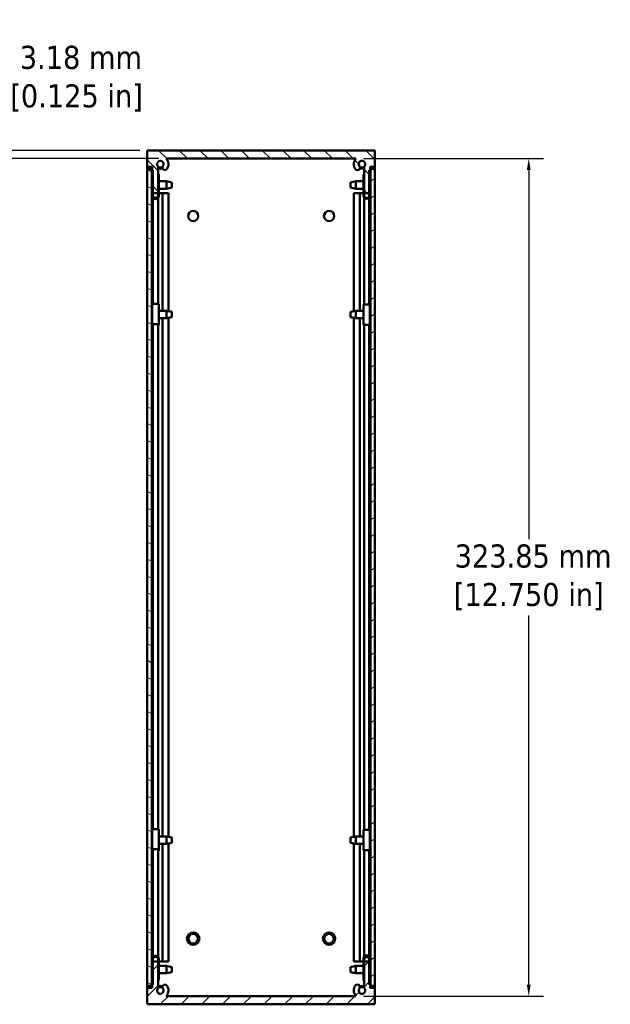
# Model space of a CAD drawing. Header units: millimetres. Extents: x 5 to 1538, y 27 to 971.
# Tile 12 of 18: x 703 to 931, y 388 to 769. Entities that reach past the tile are written whole.
import ezdxf

# ---------------------------------------------------------------- set-up
doc = ezdxf.new("R2010")
doc.units = ezdxf.units.MM
doc.header["$LTSCALE"] = 1.785714
for name, color, linetype, lineweight in [('Dimension (ANSI)', 7, 'Continuous', 25), ('Hatch (ANSI)', 7, 'Continuous', 18), ('Visible (ANSI)', 7, 'Continuous', 50)]:
    doc.layers.add(name, color=color, linetype=linetype, lineweight=lineweight)
doc.styles.add('Note Text (ANSI)', font='tahoma.ttf')
doc.dimstyles.new('Default - mm (ANSI)', dxfattribs={"dimscale": 1.785714, "dimtxt": 5, "dimasz": 2.5, "dimexe": 3.175, "dimexo": 1.6002, "dimgap": 0.8, "dimtad": 0, "dimtih": 1, "dimtoh": 1, "dimrnd": 1e-08, "dimzin": 0, "dimdsep": 46, "dimtxsty": 'Note Text (ANSI)', "dimcen": 0.09, "dimdle": 10, "dimclrd": 256, "dimclre": 256, "dimclrt": 256, "dimadec": 1, "dimazin": 0, "dimtfac": 0.6096, "dimtofl": 0, "dimtmove": 0, "dimatfit": 3, "dimldrblk": 'Filled-1', "dimfxl": 1, "dimtolj": 1, "dimtzin": 0, "dimlwd": -1, "dimlwe": -1, "dimarcsym": 0})

# ---------------------------------------------------------------- blocks, each defined once
blk = doc.blocks.new('*D22')
at = {"layer": 'Defpoints', "color": 0, "transparency": 16777216}
for p in [(833.04, 715.51), (833.04, 391.66), (899.92, 391.66)]:
    blk.add_point(p, dxfattribs=at)
at = {"layer": 'Dimension (ANSI)', "transparency": 16777216}
for p, q in [((835.9, 715.51), (905.59, 715.51)), ((899.92, 711.05), (899.92, 568.4)), ((899.92, 396.13), (899.92, 538.78)), ((835.9, 391.66), (905.59, 391.66))]:
    blk.add_line(p, q, dxfattribs=at)
for points in [[(899.17, 711.05), (900.66, 711.05), (899.92, 715.51)], [(899.17, 396.13), (900.66, 396.13), (899.92, 391.66)]]:
    blk.add_solid(points, dxfattribs=at)
at = {"layer": 'Dimension (ANSI)', "transparency": 16777216, "insert": (899.92, 553.59), "char_height": 8.9286, "attachment_point": 5, "style": 'Note Text (ANSI)'}
blk.add_mtext('\\A1; 323.85 mm\\P[12.750 in]', dxfattribs=at)
blk = doc.blocks.new('Filled-1')
at = {"color": 0}
for p, q in [((0, 0), (-1, 0.333)), ((-1, 0.333), (-1, -0.333)), ((-1, 0), (0, 0)), ((-1, -0.333), (0, 0))]:
    blk.add_line(p, q, dxfattribs=at)
at = {"color": 0, "flags": 128}
blk.add_lwpolyline([(-1, -0.333), (0, 0), (-1, 0.333), (-1, -0.333)], dxfattribs=at)
at = {"color": 0}
blk.add_solid([(-1, -0.333), (0, 0), (-1, 0.333), (-1, -0.333)], dxfattribs=at)
blk = doc.blocks.new('*D26')
at = {"layer": 'Defpoints', "color": 0, "transparency": 16777216}
for p in [(752.28, 718.69), (693.31, 715.51), (759.65, 715.51)]:
    blk.add_point(p, dxfattribs=at)
at = {"layer": 'Dimension (ANSI)', "transparency": 16777216}
for p, q in [((693.31, 723.15), (693.31, 746.4)), ((693.31, 746.4), (697.77, 746.4)), ((749.43, 718.69), (687.64, 718.69)), ((756.79, 715.51), (687.64, 715.51)), ((693.31, 711.05), (693.31, 706.59))]:
    blk.add_line(p, q, dxfattribs=at)
for points in [[(692.56, 723.15), (694.05, 723.15), (693.31, 718.69)], [(692.56, 711.05), (694.05, 711.05), (693.31, 715.51)]]:
    blk.add_solid(points, dxfattribs=at)
at = {"layer": 'Dimension (ANSI)', "transparency": 16777216, "insert": (724.92, 746.4), "char_height": 8.9286, "attachment_point": 5, "style": 'Note Text (ANSI)'}
blk.add_mtext('\\A1; 3.18 mm\\P[0.125 in]', dxfattribs=at)

msp = doc.modelspace()

# ---------------------------------------------------------------- hatches: boundary and pattern name
at = {"layer": 'Hatch (ANSI)'}
h = msp.add_hatch(dxfattribs=at)
h.set_pattern_fill('ANSI31', color=256, scale=45.357143, angle=90, style=0)
h.set_pattern_definition([(135, (0, 0), (-4.009043, -4.009043), [])])
edge = h.paths.add_edge_path()
edge.add_line((838.2028, 711.0693), (838.5838, 711.0693))
edge.add_line((838.5838, 711.0693), (838.5838, 712.3393))
edge.add_line((838.5838, 712.3393), (840.4126, 712.3393))
edge.add_line((840.4126, 712.3393), (840.4126, 718.6893))
edge.add_line((840.4126, 718.6893), (752.2826, 718.6893))
edge.add_line((752.2826, 718.6893), (752.2826, 712.3393))
edge.add_line((752.2826, 712.3393), (754.1114, 712.3393))
edge.add_line((754.1114, 712.3393), (754.1114, 711.0693))
edge.add_line((754.1114, 711.0693), (754.4924, 711.0693))
edge.add_line((754.4924, 711.0693), (754.4924, 702.1793))
edge.add_line((754.4924, 702.1793), (756.5244, 702.1793))
edge.add_line((756.5244, 702.1793), (756.5244, 712.369))
edge.add_ellipse((757.3247, 713.3553), major_axis=(-0.8003, -0.9863), ratio=1, start_angle=91.651225, end_angle=360, ccw=False)
edge.add_ellipse((759.0902, 712.0052), major_axis=(-0.7566, 0.5786), ratio=1, start_angle=0, end_angle=180.004426)
edge.add_ellipse((757.3247, 713.3551), major_axis=(2.5222, -1.9285), ratio=1, start_angle=0, end_angle=80.250394)
edge.add_line((759.6524, 715.5143), (833.0427, 715.5143))
edge.add_ellipse((835.3699, 713.3545), major_axis=(-2.3272, 2.1598), ratio=1, start_angle=0, end_angle=80.278953)
edge.add_ellipse((833.6047, 712.0041), major_axis=(-0.7565, -0.5787), ratio=1, start_angle=0, end_angle=52.584896)
edge.add_ellipse((833.6047, 712.0048), major_axis=(0, -0.9532), ratio=1, start_angle=0, end_angle=127.405928)
edge.add_ellipse((835.3707, 713.3553), major_axis=(-1.0088, -0.7715), ratio=1, start_angle=91.644194, end_angle=360, ccw=False)
edge.add_line((836.1708, 712.369), (836.1708, 702.1793))
edge.add_line((836.1708, 702.1793), (838.2028, 702.1793))
edge.add_line((838.2028, 702.1793), (838.2028, 711.0693))
h = msp.add_hatch(dxfattribs=at)
h.set_pattern_fill('ANSI31', color=256, scale=45.357143, angle=105, style=0)
h.set_pattern_definition([(150, (0, 0), (-2.83482, -4.910055), [])])
h.paths.add_polyline_path([(754.0826, 711.5893), (752.2826, 711.5893), (752.2826, 395.5893), (754.0826, 395.5893)])
h = msp.add_hatch(dxfattribs=at)
h.set_pattern_fill('ANSI31', color=256, scale=45.357143, angle=165, style=0)
h.set_pattern_definition([(210, (0, 0), (2.83482, -4.910055), [])])
h.paths.add_polyline_path([(840.4126, 711.5893), (838.6126, 711.5893), (838.6126, 395.5893), (840.4126, 395.5893)])
h = msp.add_hatch(dxfattribs=at)
h.set_pattern_fill('ANSI31', color=256, scale=45.357143, angle=180, style=0)
h.set_pattern_definition([(225, (0, 0), (4.009043, -4.009043), [])])
edge = h.paths.add_edge_path()
edge.add_line((838.5838, 396.1093), (838.2028, 396.1093))
edge.add_line((838.2028, 396.1093), (838.2028, 404.9993))
edge.add_line((838.2028, 404.9993), (836.1708, 404.9993))
edge.add_line((836.1708, 404.9993), (836.1708, 394.8096))
edge.add_ellipse((835.3707, 393.8233), major_axis=(0.8001, 0.9863), ratio=1, start_angle=91.644194, end_angle=360, ccw=False)
edge.add_ellipse((833.6047, 395.1738), major_axis=(0.7572, -0.579), ratio=1, start_angle=0, end_angle=127.405928)
edge.add_ellipse((833.6047, 395.1745), major_axis=(0, 0.9525), ratio=1, start_angle=0, end_angle=52.584896)
edge.add_ellipse((835.3699, 393.8241), major_axis=(-2.5218, 1.9291), ratio=1, start_angle=0, end_angle=80.278953)
edge.add_line((833.0427, 391.6643), (759.6524, 391.6643))
edge.add_ellipse((757.3247, 393.8235), major_axis=(2.3278, -2.1592), ratio=1, start_angle=0, end_angle=80.250394)
edge.add_ellipse((759.0902, 395.1735), major_axis=(0.7567, 0.5785), ratio=1, start_angle=0, end_angle=180.004426)
edge.add_ellipse((757.3247, 393.8233), major_axis=(1.0089, 0.7715), ratio=1, start_angle=91.651225, end_angle=360, ccw=False)
edge.add_line((756.5244, 394.8096), (756.5244, 404.9993))
edge.add_line((756.5244, 404.9993), (754.4924, 404.9993))
edge.add_line((754.4924, 404.9993), (754.4924, 396.1093))
edge.add_line((754.4924, 396.1093), (754.1114, 396.1093))
edge.add_line((754.1114, 396.1093), (754.1114, 394.8393))
edge.add_line((754.1114, 394.8393), (752.2826, 394.8393))
edge.add_line((752.2826, 394.8393), (752.2826, 388.4893))
edge.add_line((752.2826, 388.4893), (840.4126, 388.4893))
edge.add_line((840.4126, 388.4893), (840.4126, 394.8393))
edge.add_line((840.4126, 394.8393), (838.5838, 394.8393))
edge.add_line((838.5838, 394.8393), (838.5838, 396.1093))

# ---------------------------------------------------------------- linework, layer by layer
at = {"layer": 'Visible (ANSI)'}
for p, q in [((840.4126, 718.6893), (752.2826, 718.6893)), ((752.2826, 718.6893), (752.2826, 712.3393)), ((840.4126, 712.3393), (840.4126, 718.6893)), ((752.2826, 711.5893), (752.2826, 712.3393)), ((752.2826, 712.3393), (754.1114, 712.3393)), ((754.1114, 712.3393), (754.1114, 711.0693)), ((756.5244, 702.1793), (756.5244, 712.369)), ((759.6524, 715.5143), (833.0427, 715.5143)), ((836.1708, 712.369), (836.1708, 702.1793)), ((838.5838, 711.0693), (838.5838, 712.3393)), ((838.5838, 712.3393), (840.4126, 712.3393)), ((840.4126, 712.3393), (840.4126, 711.5893)), ((754.0826, 711.5893), (752.2826, 711.5893)), ((752.2826, 711.5893), (752.2826, 395.5893)), ((754.0826, 395.5893), (754.0826, 711.5893)), ((754.1114, 711.0693), (754.4924, 711.0693)), ((754.2363, 701.2987), (754.2363, 709.4468)), ((754.2363, 709.4468), (754.4924, 709.4468)), ((754.4924, 711.0693), (754.4924, 702.1793)), ((756.5244, 709.4468), (756.7485, 709.4468)), ((756.7485, 709.4468), (756.7485, 701.2987)), ((835.9467, 709.4034), (836.1708, 709.4034)), ((835.9467, 701.2538), (835.9467, 709.4034)), ((838.2028, 711.0693), (838.5838, 711.0693)), ((838.2028, 702.1793), (838.2028, 711.0693)), ((838.2028, 709.4034), (838.4589, 709.4034)), ((838.4589, 709.4034), (838.4589, 701.2538)), ((840.4126, 711.5893), (838.6126, 711.5893)), ((838.6126, 711.5893), (838.6126, 395.5893)), ((840.4126, 395.5893), (840.4126, 711.5893)), ((754.0826, 706.7117), (754.2363, 706.7117)), ((756.7485, 706.7117), (759.6994, 706.7117)), ((759.6994, 703.8669), (759.6994, 706.7117)), ((761.8076, 706.2926), (759.6994, 706.7117)), ((761.8076, 706.2926), (761.8076, 704.286)), ((830.8876, 706.2926), (832.9958, 706.7117)), ((830.8876, 704.286), (830.8876, 706.2926)), ((832.9958, 706.7117), (832.9958, 703.8669)), ((835.9467, 706.7117), (832.9958, 706.7117)), ((838.6126, 706.7117), (838.4589, 706.7117)), ((754.0826, 703.8669), (754.2363, 703.8669)), ((754.1114, 702.1893), (754.0826, 702.1893)), ((754.2363, 702.1893), (754.1114, 702.1893)), ((754.1114, 702.1893), (754.1114, 656.6117)), ((754.2363, 701.1318), (754.2363, 701.2987)), ((754.4924, 702.1793), (756.5244, 702.1793)), ((754.4924, 702.1793), (754.4924, 701.2987)), ((756.4924, 701.2987), (756.4924, 702.1793)), ((756.7485, 703.8669), (759.6994, 703.8669)), ((758.1374, 702.1893), (756.7485, 702.1893)), ((756.7485, 701.1318), (756.7485, 701.2987)), ((758.1374, 702.1893), (759.8465, 702.1893)), ((758.1374, 702.1893), (758.1374, 656.6117)), ((761.8076, 704.286), (759.6994, 703.8669)), ((759.8465, 702.1893), (760.4995, 702.1893)), ((760.4995, 702.1893), (760.4995, 656.4526)), ((830.8876, 704.286), (832.9958, 703.8669)), ((832.1949, 702.1893), (832.8482, 702.1893)), ((832.1949, 702.1893), (832.1949, 656.4525)), ((832.8482, 702.1893), (833.6048, 702.1893)), ((835.9467, 703.8669), (832.9958, 703.8669)), ((833.6048, 702.1893), (834.5579, 702.1893)), ((835.9467, 702.1893), (834.5579, 702.1893)), ((834.5579, 702.1893), (834.5579, 656.6117)), ((835.9467, 701.2538), (835.9467, 701.1753)), ((836.1708, 702.1793), (838.2028, 702.1793)), ((836.2028, 702.1793), (836.2028, 701.2538)), ((838.2028, 701.2538), (838.2028, 702.1793)), ((838.6126, 703.8669), (838.4589, 703.8669)), ((838.5838, 702.1893), (838.4589, 702.1893)), ((838.4589, 701.2538), (838.4589, 701.1753)), ((838.6126, 702.1893), (838.5838, 702.1893)), ((838.5838, 702.1893), (838.5838, 656.6117)), ((754.4924, 700.3718), (754.4924, 659.285)), ((756.5244, 700.4159), (756.5244, 659.2834)), ((836.1708, 700.4592), (836.1708, 659.1143)), ((838.2028, 700.4152), (838.2028, 659.1143)), ((754.2363, 651.4128), (754.2363, 659.2578)), ((756.7485, 651.4128), (756.7485, 659.2578)), ((835.9467, 659.1143), (835.9467, 651.2643)), ((835.9467, 659.1143), (838.4589, 659.1143)), ((838.4589, 659.1143), (838.4589, 651.2643)), ((754.0826, 656.6117), (754.2363, 656.6117)), ((756.7485, 656.6117), (759.6994, 656.6117)), ((759.6994, 653.7669), (759.6994, 656.6117)), ((761.8076, 656.1926), (759.6994, 656.6117)), ((761.8076, 656.1926), (761.8076, 654.186)), ((830.8876, 656.1926), (832.9958, 656.6117)), ((830.8876, 654.186), (830.8876, 656.1926)), ((832.9958, 656.6117), (832.9958, 653.7669)), ((835.9467, 656.6117), (832.9958, 656.6117)), ((838.6126, 656.6117), (838.4589, 656.6117)), ((754.0826, 653.7669), (754.2363, 653.7669)), ((754.1114, 653.7669), (754.1114, 453.4117)), ((754.2363, 651.1208), (754.2363, 651.4128)), ((754.4924, 651.1208), (754.2363, 651.1208)), ((754.4924, 651.4128), (754.4924, 651.3733)), ((754.4924, 651.3733), (754.4924, 456.2397)), ((756.4924, 651.3733), (756.4924, 651.4128)), ((756.5244, 651.3733), (756.5244, 456.2366)), ((756.7485, 651.1208), (756.5244, 651.1208)), ((756.7485, 653.7669), (759.6994, 653.7669)), ((756.7485, 651.4128), (756.7485, 651.1208)), ((758.1374, 653.7669), (758.1374, 453.4117)), ((761.8076, 654.186), (759.6994, 653.7669)), ((760.4995, 653.926), (760.4995, 453.2526)), ((830.8876, 654.186), (832.9958, 653.7669)), ((832.1949, 653.9261), (832.1949, 453.2525)), ((835.9467, 653.7669), (832.9958, 653.7669)), ((834.5579, 653.7669), (834.5579, 453.4117)), ((838.4589, 651.2643), (835.9467, 651.2643)), ((836.1708, 651.2643), (836.1708, 455.9143)), ((838.2028, 651.2643), (838.2028, 455.9143)), ((838.6126, 653.7669), (838.4589, 653.7669)), ((838.5838, 653.7669), (838.5838, 453.4117)), ((754.0826, 453.4117), (754.2363, 453.4117)), ((754.2363, 448.3559), (754.2363, 456.1871)), ((756.7485, 448.3559), (756.7485, 456.1871)), ((756.7485, 453.4117), (759.6994, 453.4117)), ((759.6994, 450.5669), (759.6994, 453.4117)), ((761.8076, 452.9926), (759.6994, 453.4117)), ((830.8876, 452.9926), (832.9958, 453.4117)), ((832.9958, 453.4117), (832.9958, 450.5669)), ((835.9467, 453.4117), (832.9958, 453.4117)), ((835.9467, 455.9143), (835.9467, 448.0643)), ((835.9467, 455.9143), (838.4589, 455.9143)), ((838.4589, 455.9143), (838.4589, 448.0643)), ((838.6126, 453.4117), (838.4589, 453.4117)), ((754.0826, 450.5669), (754.2363, 450.5669)), ((754.1114, 450.5669), (754.1114, 404.9893)), ((756.7485, 450.5669), (759.6994, 450.5669)), ((758.1374, 450.5669), (758.1374, 404.9893)), ((761.8076, 450.986), (759.6994, 450.5669)), ((760.4995, 450.726), (760.4995, 404.9893)), ((761.8076, 452.9926), (761.8076, 450.986)), ((830.8876, 450.986), (830.8876, 452.9926)), ((830.8876, 450.986), (832.9958, 450.5669)), ((832.1949, 450.7261), (832.1949, 404.9893)), ((835.9467, 450.5669), (832.9958, 450.5669)), ((834.5579, 450.5669), (834.5579, 404.9893)), ((838.6126, 450.5669), (838.4589, 450.5669)), ((838.5838, 450.5669), (838.5838, 404.9893)), ((754.2363, 447.7916), (754.2363, 448.3559)), ((754.4924, 447.7916), (754.2363, 447.7916)), ((754.4924, 448.3559), (754.4924, 448.2707)), ((754.4924, 448.2707), (754.4924, 406.7779)), ((756.4924, 448.2707), (756.4924, 448.3559)), ((756.5244, 448.2707), (756.5244, 406.7339)), ((756.7485, 447.7916), (756.5244, 447.7916)), ((756.7485, 448.3559), (756.7485, 447.7916)), ((838.4589, 448.0643), (835.9467, 448.0643)), ((836.1708, 448.0643), (836.1708, 406.8498)), ((838.2028, 448.0643), (838.2028, 406.8938)), ((754.0826, 404.9893), (754.1114, 404.9893)), ((754.1114, 404.9893), (754.2363, 404.9893)), ((754.2363, 397.8686), (754.2363, 406.0178)), ((754.4924, 406.0178), (754.4924, 404.9993)), ((756.5244, 404.9993), (754.4924, 404.9993)), ((754.4924, 404.9993), (754.4924, 396.1093)), ((756.4924, 404.9993), (756.4924, 406.0178)), ((756.5244, 394.8096), (756.5244, 404.9993)), ((756.7485, 406.0178), (756.7485, 397.8686)), ((756.7485, 404.9893), (758.1374, 404.9893)), ((759.8465, 404.9893), (758.1374, 404.9893)), ((760.4995, 404.9893), (759.8465, 404.9893)), ((832.8482, 404.9893), (832.1949, 404.9893)), ((833.6048, 404.9893), (832.8482, 404.9893)), ((834.5579, 404.9893), (833.6048, 404.9893)), ((834.5579, 404.9893), (835.9467, 404.9893)), ((835.9467, 397.9924), (835.9467, 406.1344)), ((838.2028, 404.9993), (836.1708, 404.9993)), ((836.1708, 404.9993), (836.1708, 394.8096)), ((836.2028, 406.1344), (836.2028, 404.9993)), ((838.2028, 404.9993), (838.2028, 406.1344)), ((838.2028, 396.1093), (838.2028, 404.9993)), ((838.4589, 406.1344), (838.4589, 397.9924)), ((838.4589, 404.9893), (838.5838, 404.9893)), ((838.5838, 404.9893), (838.6126, 404.9893)), ((754.0826, 403.3117), (754.2363, 403.3117)), ((754.0826, 400.4669), (754.2363, 400.4669)), ((756.7485, 403.3117), (759.6994, 403.3117)), ((756.7485, 400.4669), (759.6994, 400.4669)), ((759.6994, 400.4669), (759.6994, 403.3117)), ((761.8076, 402.8926), (759.6994, 403.3117)), ((761.8076, 400.886), (759.6994, 400.4669)), ((761.8076, 402.8926), (761.8076, 400.886)), ((830.8876, 402.8926), (832.9958, 403.3117)), ((830.8876, 400.886), (830.8876, 402.8926)), ((830.8876, 400.886), (832.9958, 400.4669)), ((832.9958, 403.3117), (832.9958, 400.4669)), ((835.9467, 403.3117), (832.9958, 403.3117)), ((835.9467, 400.4669), (832.9958, 400.4669)), ((838.6126, 403.3117), (838.4589, 403.3117)), ((838.6126, 400.4669), (838.4589, 400.4669)), ((754.4924, 396.1093), (754.1114, 396.1093)), ((754.1114, 396.1093), (754.1114, 394.8393)), ((754.2363, 397.8686), (754.2363, 397.7608)), ((754.4924, 397.8686), (754.2363, 397.8686)), ((754.2363, 397.7608), (754.4924, 397.7608)), ((756.7485, 397.8686), (756.5244, 397.8686)), ((756.5244, 397.7608), (756.7485, 397.7608)), ((756.7485, 397.8686), (756.7485, 397.7608)), ((836.1708, 397.9924), (835.9467, 397.9924)), ((835.9467, 397.6442), (835.9467, 397.9924)), ((835.9467, 397.6442), (836.1708, 397.6442)), ((838.4589, 397.9924), (838.2028, 397.9924)), ((838.2028, 397.6442), (838.4589, 397.6442)), ((838.5838, 396.1093), (838.2028, 396.1093)), ((838.4589, 397.6442), (838.4589, 397.9924)), ((838.5838, 394.8393), (838.5838, 396.1093)), ((752.2826, 394.8393), (752.2826, 395.5893)), ((752.2826, 395.5893), (754.0826, 395.5893)), ((754.1114, 394.8393), (752.2826, 394.8393)), ((752.2826, 394.8393), (752.2826, 388.4893)), ((840.4126, 394.8393), (838.5838, 394.8393)), ((838.6126, 395.5893), (840.4126, 395.5893)), ((840.4126, 395.5893), (840.4126, 394.8393)), ((840.4126, 388.4893), (840.4126, 394.8393)), ((752.2826, 388.4893), (840.4126, 388.4893)), ((833.0427, 391.6643), (759.6524, 391.6643))]:
    msp.add_line(p, q, dxfattribs=at)
for centre, radius in [((770.0476, 693.2893), 1.981), ((822.6476, 693.2893), 1.981), ((770.0476, 413.8893), 2.413), ((770.0476, 413.8893), 1.8796), ((822.6476, 413.8893), 2.413), ((822.6476, 413.8893), 1.8796)]:
    msp.add_circle(centre, radius, dxfattribs=at)
for centre, radius, start, end in [((757.3247, 713.3553), 1.2701, 322.594096, 230.942871), ((757.3206, 713.3553), 1.3589, 234.132338, 309.63521), ((759.0902, 712.0052), 0.9525, 142.594039, 322.598465), ((757.3247, 713.3551), 3.175, 322.598465, 42.848859), ((835.3699, 713.3545), 3.175, 137.13615, 217.415104), ((833.6047, 712.0048), 0.9532, 270, 37.405928), ((835.3707, 713.3553), 1.27, 309.050123, 217.405928), ((835.3746, 713.3553), 1.3589, 230.392441, 305.867662), ((757.3206, 713.3553), 1.7526, 242.980323, 298.50113), ((833.6047, 712.0041), 0.9525, 217.415104, 270), ((835.3746, 713.3553), 1.7526, 241.516444, 297.019677), ((759.0902, 395.1735), 0.9525, 37.401535, 217.405961), ((833.6047, 395.1745), 0.9525, 90, 142.584896), ((833.6047, 395.1738), 0.9532, 322.594072, 90), ((757.3247, 393.8233), 1.2701, 129.057129, 37.405904), ((757.3206, 393.8233), 1.7526, 61.49887, 117.019677), ((757.3206, 393.8233), 1.3589, 50.36479, 125.867662), ((757.3247, 393.8235), 3.175, 317.151141, 37.401535), ((835.3699, 393.8241), 3.175, 142.584896, 222.86385), ((835.3707, 393.8233), 1.27, 142.594072, 50.949877), ((835.3746, 393.8233), 1.3589, 54.132338, 129.607559), ((835.3746, 393.8233), 1.7526, 62.980323, 118.483556)]:
    msp.add_arc(centre, radius, start, end, dxfattribs=at)
for centre, major_axis, ratio, start_param, end_param in [((755.4924, 701.2987), (1.2561, 0), 0.99977402, 3.14159265, 6.28318531), ((755.4924, 701.1318), (-1.2561, 0), 0.99977402, 0, 3.14159265), ((755.4924, 701.2987), (-1, 0), 0.99977402, 0, 3.14159265), ((837.2028, 701.2538), (1.2561, 0), 0.99995, 3.14159265, 6.28318531), ((837.2028, 701.1753), (-1.2561, 0), 0.99995, 0, 3.14159265), ((837.2028, 701.2538), (-1, 0), 0.99995, 0, 3.14159265), ((755.4924, 659.2578), (1.2561, 0), 0.03582199, 0, 3.14159265), ((755.4924, 651.4128), (-1.2561, 0), 0.03582199, 3.14159265, 6.28318531), ((755.4924, 651.4128), (1, 0), 0.03582199, 0, 3.14159265), ((755.4924, 456.1871), (1.2561, 0), 0.06924485, 0, 3.14159265), ((755.4924, 448.3559), (-1.2561, 0), 0.06924485, 3.14159265, 6.28318531), ((755.4924, 448.3559), (1, 0), 0.06924485, 0, 3.14159265), ((837.2028, 406.1344), (-1.2561, 0), 0.99901586, 3.14159265, 6.28318531), ((755.4924, 406.0178), (-1.2561, 0), 0.99990561, 3.14159265, 6.28318531), ((755.4924, 406.0178), (1, 0), 0.99990561, 0, 3.14159265), ((755.4924, 405.91), (-1, 0), 0.99990561, 3.14159265, 6.28318531), ((837.2028, 406.1344), (1, 0), 0.99901586, 0, 3.14159265), ((837.2028, 405.7862), (-1, 0), 0.99901586, 3.14159265, 6.28318531)]:
    msp.add_ellipse(centre, major_axis=major_axis, ratio=ratio, start_param=start_param, end_param=end_param, dxfattribs=at)

# ---------------------------------------------------------------- dimensions: what is measured, and where the dimension line sits
at = {"layer": 'Dimension (ANSI)'}
for base, p1, p2, angle, text, picture, middle in [((693.3077819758, 715.5143037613), (752.2825736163, 718.6893037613), (759.6524220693, 715.5143037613), 90, ' <> mm\\X[0.125 in]', '*D26', (724.9190021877, 746.3998556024)), ((899.919, 391.6643), (833.0427, 715.5143), (833.0427, 391.6643), 270, ' <> mm\\X[12.750 in]', '*D22', (899.919, 553.5893))]:
    dim = msp.add_linear_dim(base=base, p1=p1, p2=p2, angle=angle, text=text, dimstyle='Default - mm (ANSI)', override={"dimdec": 2, "dimpost": '', "dimtp": 0, "dimtm": 0, "dimtdec": 2, "dimatfit": 1}, dxfattribs=at)
    dim.commit()
    dim.dimension.update_dxf_attribs({"geometry": picture, "text_midpoint": middle, "dimtype": 160})

doc.saveas('drawing.dxf')
